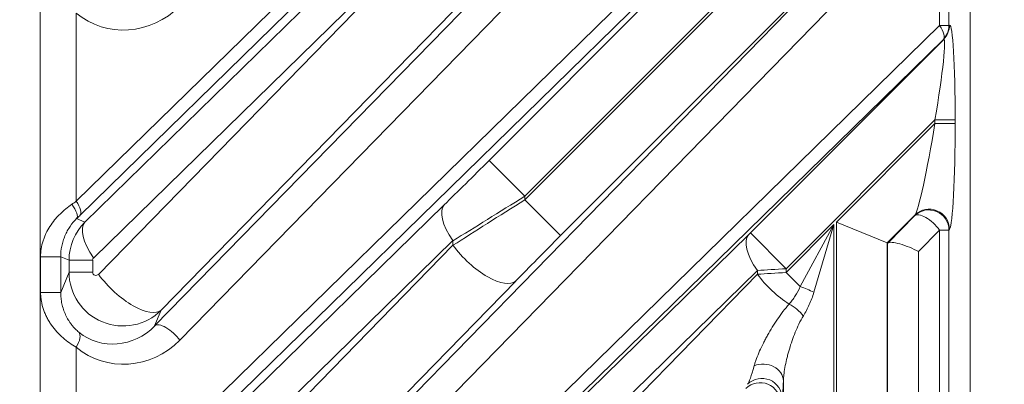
# Model space of a CAD drawing. Header units: millimetres. Extents: x 4 to 836, y 5 to 589.
# Tile 150 of 153: x 744.51 to 759.11, y 342.29 to 347.69. Entities that reach past the tile are written whole.
import ezdxf

# ---------------------------------------------------------------- set-up
doc = ezdxf.new("R2010")
doc.units = ezdxf.units.MM
doc.layers.add('1', color=7, linetype='Continuous', true_color=0xffffff)
doc.styles.add('ideas_simplex', font='simplex.shx')
doc.dimstyles.get("Standard").update_dxf_attribs({"dimtxt": 0.18, "dimasz": 0.18, "dimexe": 0.18, "dimexo": 0.0625, "dimgap": 0.09, "dimtad": 0, "dimtih": 1, "dimtoh": 1, "dimdec": 4, "dimzin": 0, "dimdsep": 46, "dimtxsty": 'Standard', "dimcen": 0.09, "dimadec": 0, "dimazin": 0, "dimtfac": 1, "dimtdec": 4, "dimtofl": 0, "dimtmove": 0, "dimatfit": 3, "dimfxl": 1, "dimtolj": 1, "dimtzin": 0, "dimarcsym": 0})

# ---------------------------------------------------------------- blocks, each defined once
blk = doc.blocks.new('_U4')
at = {"layer": '1', "color": 27, "lineweight": 13}
blk.add_line((785.54537, 308.75902), (785.54537, 341.973984), dxfattribs=at)
at = {"layer": '1', "color": 87, "lineweight": 25}
for p, q in [((784.04537, 340.316484), (778.42037, 340.316484)), ((778.42037, 340.316484), (778.42037, 338.816484)), ((784.04537, 338.816484), (784.04537, 340.316484)), ((778.42037, 333.551484), (778.42037, 332.051484)), ((784.04537, 332.051484), (784.04537, 333.551484)), ((778.42037, 332.051484), (784.04537, 332.051484))]:
    blk.add_line(p, q, dxfattribs=at)
at = {"layer": '1', "color": 152, "lineweight": 13}
for p, q in [((707.442812, 326.43669), (787.54537, 326.43669)), ((707.442812, 308.75902), (787.54537, 308.75902))]:
    blk.add_line(p, q, dxfattribs=at)
at = {"layer": '1', "color": 27, "lineweight": 18}
for points in [[(785.54537, 326.43669), (786.074351, 323.436691), (785.016389, 323.436688)], [(785.54537, 308.75902), (785.016389, 311.759018), (786.074351, 311.759022)]]:
    blk.add_solid(points, dxfattribs=at)
at = {"layer": '1', "color": 87, "linetype": 'Continuous', "lineweight": 25, "char_height": 3, "attachment_point": 7, "rotation": 90, "line_spacing_factor": 1.204819, "style": 'ideas_simplex'}
for s, insert in [('\\W1.2097;17,7', (776.57937, 330.528984)), ('\\W1.4583;.7', (783.89187, 333.498984))]:
    blk.add_mtext(s, dxfattribs=dict(at, insert=insert))
blk = doc.blocks.new('_U7')
at = {"layer": '1', "color": 152, "lineweight": 13}
for p, q in [((727.832774, 357.09793), (811.109585, 357.09793)), ((708.853977, 241.643112), (811.109585, 241.643112))]:
    blk.add_line(p, q, dxfattribs=at)
at = {"layer": '1', "color": 27, "lineweight": 13}
blk.add_line((809.109585, 241.643112), (809.109585, 357.09793), dxfattribs=at)
at = {"layer": '1', "color": 87, "lineweight": 25}
for p, q in [((807.609585, 306.473021), (801.984585, 306.473021)), ((801.984585, 306.473021), (801.984585, 304.973021)), ((807.609585, 304.973021), (807.609585, 306.473021)), ((801.984585, 293.768021), (801.984585, 292.268021)), ((807.609585, 292.268021), (807.609585, 293.768021)), ((801.984585, 292.268021), (807.609585, 292.268021))]:
    blk.add_line(p, q, dxfattribs=at)
at = {"layer": '1', "color": 27, "lineweight": 18}
for points in [[(809.109585, 357.09793), (809.638566, 354.097932), (808.580604, 354.097928)], [(809.109585, 241.643112), (808.580604, 244.64311), (809.638566, 244.643114)]]:
    blk.add_solid(points, dxfattribs=at)
at = {"layer": '1', "color": 87, "linetype": 'Continuous', "lineweight": 25, "char_height": 3, "attachment_point": 7, "rotation": 90, "line_spacing_factor": 1.204819, "style": 'ideas_simplex'}
for s, insert in [('\\W1.1692;115,5', (800.143585, 292.230521)), ('\\W1.2097;4.55', (807.456085, 293.715521))]:
    blk.add_mtext(s, dxfattribs=dict(at, insert=insert))
blk = doc.blocks.new('_U13')
at = {"layer": '1', "color": 27, "lineweight": 13}
for p, q in [((701.028785, 317.780455), (730.248831, 382.403298)), ((730.248831, 382.403298), (732.248831, 382.403298))]:
    blk.add_line(p, q, dxfattribs=at)
at = {"layer": '1', "color": 152, "lineweight": 13}
blk.add_arc((704.942812, 326.43669), 2, 20.669286, 23.659751, dxfattribs=at)
at = {"layer": '1', "color": 27, "lineweight": 18}
for points in [[(705.766818, 328.259055), (706.520827, 331.210542), (707.484825, 330.774662)], [(704.118806, 324.614324), (703.364796, 321.662837), (702.400798, 322.098717)]]:
    blk.add_solid(points, dxfattribs=at)
at = {"layer": '1', "color": 87, "linetype": 'Continuous', "lineweight": 25, "char_height": 3, "attachment_point": 7, "line_spacing_factor": 1.204819, "style": 'ideas_simplex'}
for s, insert in [('\\W1.2776;N°5', (743.147831, 380.038298)), ('\\W0.9188;M', (733.907831, 380.038298)), ('\\W1.0208;4', (737.477831, 380.038298)), ('\\W0.9425;DEPTH 6mm', (729.617831, 374.038298))]:
    blk.add_mtext(s, dxfattribs=dict(at, insert=insert))

msp = doc.modelspace()

# ---------------------------------------------------------------- linework, layer by layer
at = {"layer": '1', "color": 143, "linetype": 'Continuous', "lineweight": 13}
for p, q in [((744.815, 257.874), (744.815, 355.321)), ((745.348, 344.997), (753.535, 352.993)), ((753.587, 352.781), (745.4, 344.785)), ((745.957, 340.642), (758.152, 352.552)), ((758.204, 352.34), (746.009, 340.43)), ((751.471, 345.603), (758.212, 352.344)), ((755.08, 351.327), (746.883, 342.939)), ((758.083, 351.155), (752.001, 345.073)), ((752.001, 345.018), (758.083, 351.1)), ((745.476, 344.689), (750.805, 349.894)), ((747.917, 339.639), (757.78, 349.732)), ((757.788, 349.745), (752.531, 344.488)), ((758.152, 349.52), (748.289, 339.427)), ((758.152, 347.602), (758.152, 349.52)), ((758.291, 349.52), (758.291, 347.602)), ((750.935, 349.363), (745.607, 344.159)), ((745.678, 343.915), (750.935, 349.294)), ((751.865, 348.764), (746.608, 343.385)), ((745.348, 347.784), (745.348, 344.997)), ((749.516, 339.168), (758.152, 347.602)), ((758.152, 347.602), (758.291, 347.602)), ((758.291, 347.602), (758.299, 347.607)), ((758.204, 347.39), (749.568, 338.955)), ((755.346, 344.528), (758.212, 347.394)), ((758.212, 347.394), (758.204, 347.39)), ((758.083, 346.205), (755.876, 343.998)), ((756.623, 344.69), (758.083, 346.15)), ((758.083, 346.15), (758.083, 346.205)), ((758.083, 346.205), (758.382, 346.205)), ((758.083, 346.15), (758.382, 346.15)), ((758.382, 346.205), (758.382, 346.15)), ((751.471, 345.603), (752.001, 345.073)), ((752.001, 345.073), (752.001, 345.018)), ((746.131, 340.379), (750.805, 344.944)), ((752.531, 344.488), (752.001, 345.018)), ((757.788, 344.795), (757.373, 344.38)), ((757.78, 344.783), (757.788, 344.795)), ((745.354, 344.74), (745.476, 344.689)), ((755.876, 343.943), (756.585, 344.652)), ((756.086, 343.733), (756.585, 344.652)), ((756.585, 344.652), (756.288, 343.649)), ((756.585, 344.652), (756.585, 336.489)), ((756.623, 336.486), (756.623, 344.69)), ((749.619, 338.934), (755.319, 344.502)), ((755.346, 344.528), (755.876, 343.998)), ((758.152, 344.571), (757.841, 344.252)), ((758.291, 344.571), (758.152, 344.571)), ((758.152, 337.415), (758.152, 344.571)), ((758.299, 344.583), (758.291, 344.571)), ((758.291, 344.571), (758.291, 337.415)), ((750.935, 344.414), (746.261, 339.849)), ((746.893, 340.208), (750.935, 344.345)), ((750.935, 344.345), (750.935, 344.414)), ((757.373, 344.38), (757.373, 336.215)), ((757.381, 337.423), (757.381, 344.377)), ((744.819, 343.648), (744.819, 344.175)), ((745.118, 344.175), (744.819, 344.175)), ((745.242, 344.124), (745.118, 344.175)), ((745.118, 344.175), (745.118, 343.648)), ((757.841, 344.252), (757.841, 337.423)), ((745.242, 344.124), (745.592, 344.124)), ((745.242, 343.947), (745.242, 344.124)), ((745.592, 344.124), (745.592, 343.947)), ((745.118, 343.648), (745.242, 343.947)), ((745.592, 343.947), (745.242, 343.947)), ((755.45, 343.971), (749.749, 338.404)), ((750.405, 338.754), (755.45, 343.916)), ((755.45, 343.916), (755.45, 343.971)), ((755.876, 343.998), (755.876, 343.943)), ((756.086, 343.733), (755.876, 343.943)), ((751.865, 343.814), (747.823, 339.678)), ((745.118, 343.648), (744.819, 343.648)), ((746.608, 343.385), (746.511, 343.151)), ((745.348, 342.834), (745.348, 339.826)), ((755.835, 336.259), (755.835, 342.338))]:
    msp.add_line(p, q, dxfattribs=at)
at = {"layer": '1', "color": 143, "linetype": 'Continuous', "lineweight": 18}
for p, q in [((758.604, 354.035), (758.604, 336.568)), ((746.511, 343.151), (754.708, 351.539)), ((757.387, 344.38), (757.78, 344.783)), ((757.373, 344.38), (756.623, 344.69)), ((757.373, 344.38), (757.381, 344.377))]:
    msp.add_line(p, q, dxfattribs=at)
at = {"layer": '1', "color": 143, "linetype": 'Continuous', "lineweight": 13}
for centre, major_axis, ratio, start_param, end_param in [((746.094, 348.637), (-0.922, -0.663), 0.956601, 0.239015, 1.751817), ((757.992, 347.602), (0.21, -0.215), 0.410893, 0.028717, 1.189164), ((757.992, 347.602), (0.143, -0.263), 0.995743, 0.287947, 1.073975), ((758, 347.607), (0.143, -0.263), 0.995743, 0.287947, 1.073975), ((758.297, 346.12), (-0.005, -1.487), 0.057298, 1.628411, 3.173027), ((757.998, 346.12), (-0.218, -1.276), 0.054067, 1.647006, 3.191623), ((757.998, 346.065), (-0.218, -1.276), 0.054067, 0.10239, 1.647006), ((758.297, 346.065), (-0.005, -1.487), 0.057298, 0.083794, 1.628411), ((751.471, 345.649), (-1.25, -1.251), 0.01851, 0.990096, 1.552276), ((752.001, 345.119), (-2, -1.25), 0.016642, 0.998211, 1.560391), ((744.815, 344.602), (-1, -0.7), 0.017395, 4.138027, 4.213899), ((745.142, 344.952), (-0.21, 0.214), 0.353168, 3.169576, 4.379056), ((745.188, 344.997), (-0.21, 0.215), 0.410893, 3.170309, 4.330756), ((751.335, 344.414), (0.524, -0.537), 0.410893, 3.170309, 4.330756), ((752.001, 344.972), (-2, -1.25), 0.016642, 4.701984, 5.264164), ((757.992, 344.571), (-0.247, 0.17), 0.98985, 3.748344, 6.09793), ((758, 344.583), (-0.247, 0.17), 0.98985, 3.748344, 6.09793), ((745.027, 344.389), (-0.7, -0.7), 0.01851, 4.131689, 4.20756), ((757.992, 344.571), (0.215, -0.21), 0.402972, 1.179669, 3.112987), ((746.042, 344.123), (-0.795, 0.091), 0.999179, 5.612104, 6.397219), ((746.006, 344.159), (0.524, -0.537), 0.410893, 3.170309, 4.330756), ((752.531, 344.442), (-1.25, -1.251), 0.01851, 4.693869, 5.256049), ((755.849, 343.971), (0.524, -0.537), 0.410893, 3.170309, 4.330756), ((755.346, 344.53), (-0.05, -0.05), 0.01851, 0.990096, 1.552276), ((751.335, 344.345), (-0.536, 0.524), 0.402972, 1.179669, 3.112987), ((745.642, 344.123), (-0.0499, 0.0102), 0.981792, 5.696772, 6.481886), ((746.042, 343.949), (-0.784, -0.164), 0.997285, 6.078408, 8.43295), ((745.642, 343.949), (-0.0419, -0.0301), 0.956601, 5.680461, 8.035003), ((746.078, 343.915), (0.536, -0.524), 0.402972, 4.321261, 6.254579), ((755.876, 344), (-0.8, -0.05), 0.002306, 1.008472, 1.570652), ((755.876, 343.941), (-0.8, -0.05), 0.002306, 4.712245, 5.274425), ((755.849, 343.916), (-0.536, 0.524), 0.402972, 1.179669, 2.070088), ((756.169, 343.649), (-0.277, 0.115), 0.162521, 4.338485, 5.086293), ((755.949, 343.299), (-0.231, 0.192), 0.43732, 4.228732, 5.178218), ((745.934, 343.687), (-0.674, -0.495), 0.940695, 0.236338, 1.74914), ((746.724, 342.939), (-0.215, 0.21), 0.402972, 4.321261, 6.254579), ((745.188, 342.834), (0.193, 0.23), 0.434741, 5.061943, 6.211545), ((746.094, 343.687), (-0.922, -0.663), 0.956601, 0.239015, 1.751817), ((755.529, 343.588), (-0.238, -1.311), 0.069564, 0.131149, 0.682722), ((755.535, 342.338), (-0.3, 0.011), 0.822387, 3.18762, 5.20347), ((755.491, 342.011), (-0.277, 0.115), 0.997667, 3.535118, 5.88966), ((755.517, 342.074), (-0.277, 0.115), 0.997667, 3.535118, 5.88966), ((755.829, 343.588), (-0.013, -1.516), 0.019978, 0.049407, 0.60098)]:
    msp.add_ellipse(centre, major_axis=major_axis, ratio=ratio, start_param=start_param, end_param=end_param, dxfattribs=at)
at = {"layer": '1', "color": 143, "linetype": 'Continuous', "lineweight": 18}
for centre, major_axis, ratio, start_param, end_param in [((757.681, 344.677), (-0.3, -0.3), 0.01851, 0.007659, 0.181138), ((757.681, 344.252), (-0.299, 0.122), 0.210406, 4.235735, 6.169053)]:
    msp.add_ellipse(centre, major_axis=major_axis, ratio=ratio, start_param=start_param, end_param=end_param, dxfattribs=at)
at = {"layer": '1', "color": 143, "linetype": 'Continuous', "lineweight": 13}
for points, knots in [([(744.819, 344.175), (744.819, 344.215), (744.823, 344.255), (744.835, 344.333), (744.844, 344.372), (744.862, 344.429), (744.868, 344.447), (744.883, 344.485), (744.891, 344.503), (744.917, 344.557), (744.936, 344.592), (744.979, 344.659), (745.002, 344.69), (745.04, 344.736), (745.053, 344.751), (745.08, 344.78), (745.094, 344.794), (745.163, 344.862), (745.222, 344.91), (745.283, 344.952)], [0, 0, 0, 0, 0.125, 0.125, 0.25, 0.25, 0.3125, 0.3125, 0.375, 0.375, 0.5, 0.5, 0.625, 0.625, 0.6875, 0.6875, 0.75, 0.75, 1, 1, 1, 1]), ([(745.354, 344.74), (745.32, 344.706), (745.287, 344.668), (745.243, 344.604), (745.229, 344.581), (745.203, 344.535), (745.192, 344.511), (745.171, 344.462), (745.162, 344.437), (745.15, 344.399), (745.146, 344.386), (745.14, 344.36), (745.137, 344.347), (745.123, 344.282), (745.118, 344.229), (745.118, 344.175)], [0, 0, 0, 0, 0.25, 0.25, 0.375, 0.375, 0.5, 0.5, 0.625, 0.625, 0.6875, 0.6875, 0.75, 0.75, 1, 1, 1, 1]), ([(755.921, 343.475), (755.936, 343.494), (755.952, 343.513), (755.982, 343.554), (755.997, 343.574), (756.039, 343.639), (756.064, 343.684), (756.086, 343.733)], [0, 0, 0, 0, 0.25, 0.25, 0.5, 0.5, 1, 1, 1, 1]), ([(745.348, 342.834), (745.315, 342.853), (745.282, 342.875), (745.217, 342.921), (745.184, 342.947), (745.121, 343.002), (745.091, 343.032), (745.033, 343.094), (745.006, 343.127), (744.969, 343.18), (744.957, 343.198), (744.934, 343.235), (744.924, 343.254), (744.903, 343.293), (744.894, 343.313), (744.877, 343.352), (744.869, 343.373), (744.848, 343.434), (744.838, 343.476), (744.827, 343.54), (744.824, 343.561), (744.82, 343.605), (744.819, 343.627), (744.819, 343.648)], [0, 0, 0, 0, 0.125, 0.125, 0.25, 0.25, 0.375, 0.375, 0.5, 0.5, 0.5625, 0.5625, 0.625, 0.625, 0.6875, 0.6875, 0.75, 0.75, 0.875, 0.875, 0.9375, 0.9375, 1, 1, 1, 1]), ([(745.118, 343.648), (745.118, 343.62), (745.121, 343.562), (745.13, 343.506), (745.142, 343.45), (745.15, 343.423), (745.168, 343.368), (745.179, 343.341), (745.203, 343.289), (745.216, 343.264), (745.238, 343.227), (745.246, 343.215), (745.262, 343.192), (745.27, 343.181), (745.287, 343.159), (745.296, 343.148), (745.314, 343.127), (745.341, 343.098), (745.369, 343.072), (745.388, 343.057)], [0, 0, 0, 0, 0.125, 0.25, 0.25, 0.375, 0.375, 0.5, 0.5, 0.625, 0.625, 0.6875, 0.6875, 0.75, 0.75, 0.8125, 0.8125, 0.875, 1, 1, 1, 1]), ([(756.288, 343.649), (756.269, 343.586), (756.246, 343.525), (756.206, 343.438), (756.192, 343.409), (756.162, 343.353), (756.147, 343.326), (756.131, 343.299)], [0, 0, 0, 0, 0.5, 0.5, 0.75, 0.75, 1, 1, 1, 1]), ([(755.402, 342.561), (755.406, 342.577), (755.412, 342.595), (755.423, 342.63), (755.43, 342.648), (755.451, 342.703), (755.466, 342.741), (755.5, 342.818), (755.519, 342.856), (755.548, 342.915), (755.558, 342.935), (755.579, 342.974), (755.59, 342.994), (755.623, 343.053), (755.646, 343.092), (755.694, 343.171), (755.72, 343.21), (755.773, 343.287), (755.8, 343.326), (755.858, 343.401), (755.889, 343.439), (755.921, 343.475)], [0, 0, 0, 0, 0.0625, 0.0625, 0.125, 0.125, 0.25, 0.25, 0.375, 0.375, 0.4375, 0.4375, 0.5, 0.5, 0.625, 0.625, 0.75, 0.75, 0.875, 0.875, 1, 1, 1, 1]), ([(756.131, 343.299), (756.107, 343.259), (756.086, 343.219), (756.046, 343.139), (756.028, 343.098), (755.994, 343.016), (755.979, 342.974), (755.949, 342.892), (755.936, 342.85), (755.918, 342.788), (755.912, 342.767), (755.9, 342.726), (755.895, 342.705), (755.88, 342.644), (755.871, 342.604), (755.855, 342.524), (755.849, 342.485), (755.842, 342.428), (755.84, 342.409), (755.836, 342.373), (755.835, 342.355), (755.835, 342.338)], [0, 0, 0, 0, 0.125, 0.125, 0.25, 0.25, 0.375, 0.375, 0.5, 0.5, 0.5625, 0.5625, 0.625, 0.625, 0.75, 0.75, 0.875, 0.875, 0.9375, 0.9375, 1, 1, 1, 1])]:
    msp.add_open_spline(points, degree=3, knots=knots, dxfattribs=at)

# ---------------------------------------------------------------- dimensions: what is measured, and where the dimension line sits
at = {"layer": '1', "color": 87, "linetype": 'Continuous', "lineweight": 25}
dim = msp.add_diameter_dim_2p(p1=(704.119, 324.614), p2=(705.767, 328.259), text=' <> \\C87;\\H3.00;\\Fsimplex.shx;N°5\\Fsimplex.shx;\\H3.00;\\C87;\\P\\C87;\\H3.00;\\Fsimplex.shx;DEPTH 6mm\\Fsimplex.shx;\\H3.00;\\C87;', dimstyle='Standard', override={"dimtxt": 3, "dimasz": 3, "dimexe": 2, "dimexo": 2.5, "dimgap": 1.5, "dimtih": 1, "dimtoh": 1, "dimdec": 2, "dimlfac": 1, "dimzin": 8, "dimdsep": 44, "dimlunit": 2, "dimpost": '\\C87;M<>', "dimtxsty": 'ideas_simplex', "dimsah": 1, "dimse1": 0, "dimse2": 0, "dimsd1": 0, "dimsd2": 0, "dimclrd": 27, "dimclre": 152, "dimclrt": 87, "dimtol": 0, "dimtm": -0.1, "dimtfac": 0.5, "dimtdec": 2, "dimtofl": 1, "dimtmove": 0, "dimatfit": 2, "dimtzin": 8, "dimlwd": 13, "dimlwe": 13}, dxfattribs=at)
dim.commit()
dim.dimension.update_dxf_attribs({"geometry": '_U13', "text_midpoint": (742.674, 379.403), "dimtype": 163})
for base, p1, p2, text, picture, middle in [((809.11, 241.643), (724.726, 357.098), (706.354, 241.643), '<>\\P[\\C87;\\H3.00;\\Fsimplex.shx;4.55\\Fsimplex.shx;\\H3.00;\\C87; ]', '_U7', (809.11, 299.371)), ((785.545, 308.759), (704.943, 326.437), (704.943, 308.759), '<>\\P[\\C87;\\H3.00;\\Fsimplex.shx;.7\\Fsimplex.shx;\\H3.00;\\C87; ]', '_U4', (785.545, 349.58))]:
    dim = msp.add_linear_dim(base=base, p1=p1, p2=p2, angle=90, text=text, dimstyle='Standard', override={"dimtxt": 3, "dimasz": 3, "dimexe": 2, "dimexo": 2.5, "dimgap": 1.5, "dimtad": 1, "dimtih": 0, "dimtoh": 0, "dimdec": 1, "dimlfac": 1, "dimzin": 8, "dimdsep": 44, "dimlunit": 2, "dimtxsty": 'ideas_simplex', "dimsah": 1, "dimse1": 0, "dimse2": 0, "dimsd1": 0, "dimsd2": 0, "dimclrd": 27, "dimclre": 152, "dimclrt": 87, "dimtol": 0, "dimtm": -0.1, "dimtfac": 0.5, "dimtdec": 2, "dimtofl": 1, "dimtmove": 0, "dimtzin": 8, "dimlwd": 13, "dimlwe": 13}, dxfattribs=at)
    dim.commit()
    dim.dimension.update_dxf_attribs({"geometry": picture, "text_midpoint": middle, "dimtype": 160})

doc.saveas('drawing.dxf')
